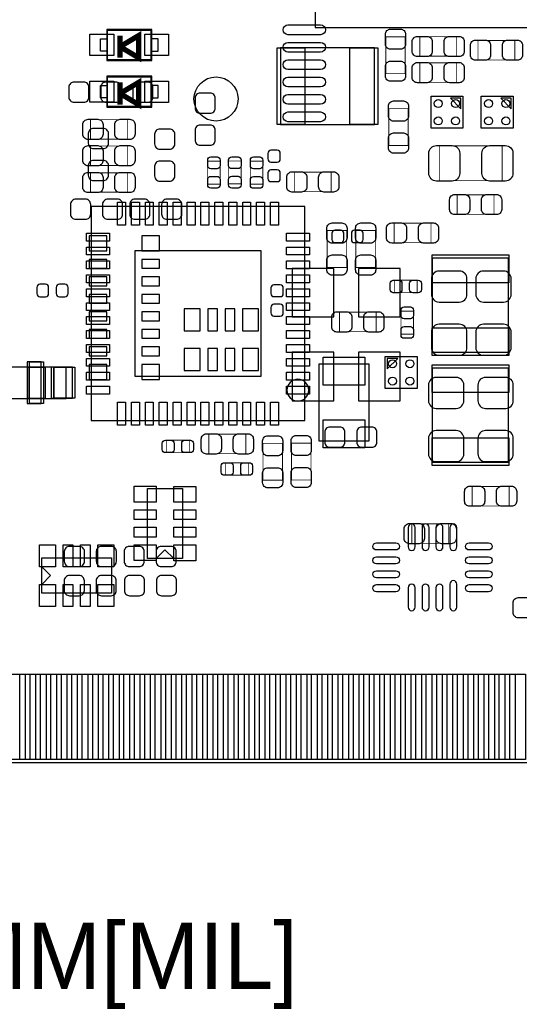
# Model space of a CAD drawing. Extents: x -19 to 83, y 27 to 85.
# Tile 5 of 10: x 41 to 56, y 27 to 55. Entities that reach past the tile are written whole.
import ezdxf

# ---------------------------------------------------------------- set-up
doc = ezdxf.new("R2010")
doc.units = 0
for name, color, linetype in [('BG_DIMENSION', 1, 'CONTINUOUS'), ('BG_OUTLINE', 3, 'CONTINUOUS'), ('PG_ASSEMBLY_TOP', 7, 'CONTINUOUS'), ('PIN_BOTTOM', 40, 'CONTINUOUS'), ('PIN_TOP', 5, 'CONTINUOUS')]:
    doc.layers.add(name, color=color, linetype=linetype)

msp = doc.modelspace()

# ---------------------------------------------------------------- linework, layer by layer
at = {"layer": 'BG_OUTLINE'}
msp.add_lwpolyline([(74.799952, 55.992776, 0.414214), (72.800972, 53.993796, 0.414214), (74.799952, 51.994816), (74.799952, 33.993836), (23.949152, 33.993836), (23.949152, 37.493956, 0.414214), (23.451312, 37.994336, 0.414214), (22.950932, 37.493956), (22.950932, 33.993836), (7.200392, 33.993836), (7.200392, 51.994816, 0.414214), (9.199372, 53.993796, 0.414214), (7.200392, 55.992776), (7.199884, 66.987928), (74.799952, 66.987928)], format="xyb", close=True, dxfattribs=at)
at = {"layer": 'PG_ASSEMBLY_TOP'}
for points in [[(49.718214, 65.386966), (49.718214, 55.13705), (59.96813, 55.13705), (59.96813, 65.386966)], [(43.7261, 55.0799), (43.7261, 54.1909), (45.0215, 54.1909), (45.0215, 55.0799)], [(43.7261, 53.7337), (43.7261, 52.8447), (45.0215, 52.8447), (45.0215, 53.7337)], [(53.915056, 53.100478), (53.615082, 53.100478), (53.915056, 52.800504)], [(55.362348, 53.100478), (55.062374, 53.100478), (55.362348, 52.800504)], [(51.798474, 45.618908), (51.798474, 45.318934), (52.098448, 45.618908)], [(41.456356, 44.473622), (41.456356, 45.373798), (41.956228, 45.373798), (41.956228, 44.473622)], [(42.556176, 44.473622), (42.556176, 45.373798), (42.206418, 45.373798), (42.206418, 44.473622)], [(51.273456, 45.454316), (49.823624, 45.454316), (49.823624, 43.254168), (51.273456, 43.254168)]]:
    msp.add_lwpolyline(points, close=True, dxfattribs=at)
for points in [[(44.99864, 54.20995), (43.74896, 54.20995), (43.74896, 55.06085), (44.99864, 55.06085), (44.99864, 54.20995)], [(43.74896, 54.46014), (43.54576, 54.46014), (43.54576, 54.81066), (43.74896, 54.81066)], [(44.99864, 54.46014), (45.20184, 54.46014), (45.20184, 54.81066), (44.99864, 54.81066)], [(51.425856, 54.55031), (48.725836, 54.55031)], [(48.725836, 54.55031), (48.725836, 52.350416)], [(51.425856, 52.350416), (51.425856, 54.55031)], [(44.99864, 52.86375), (43.74896, 52.86375), (43.74896, 53.71465), (44.99864, 53.71465), (44.99864, 52.86375)], [(43.74896, 53.11394), (43.54576, 53.11394), (43.54576, 53.46446), (43.74896, 53.46446)], [(44.99864, 53.11394), (45.20184, 53.11394), (45.20184, 53.46446), (44.99864, 53.46446)], [(53.056028, 53.159406), (53.973984, 53.159406), (53.973984, 52.24145), (53.056028, 52.24145), (53.056028, 53.159406)], [(54.50332, 53.159406), (55.421276, 53.159406), (55.421276, 52.24145), (54.50332, 52.24145), (54.50332, 53.159406)], [(48.725836, 52.350416), (51.425856, 52.350416)], [(43.274996, 49.986438), (43.274996, 43.834558)], [(49.426876, 49.986438), (43.274996, 49.986438)], [(49.426876, 43.834558), (49.426876, 49.986438)], [(55.290466, 48.501046), (53.090572, 48.501046)], [(53.090572, 48.501046), (53.090572, 45.801026)], [(55.290466, 45.801026), (55.290466, 48.501046)], [(51.739546, 44.75988), (51.739546, 45.677836), (52.657502, 45.677836), (52.657502, 44.75988), (51.739546, 44.75988)], [(53.090572, 45.801026), (55.290466, 45.801026)], [(40.856408, 44.473622), (42.556176, 44.473622), (42.556176, 45.373798), (40.856408, 45.373798), (40.856408, 44.473622)], [(55.290212, 45.34281), (53.090318, 45.34281)], [(53.090318, 45.34281), (53.090318, 42.64279)], [(55.290212, 42.64279), (55.290212, 45.34281)], [(43.274996, 43.834558), (49.426876, 43.834558)], [(53.090318, 42.64279), (55.290212, 42.64279)], [(44.893484, 39.873936), (44.893484, 41.880536), (45.909484, 41.880536), (45.909484, 39.873936), (44.893484, 39.873936)], [(45.401484, 40.122856), (45.147484, 39.868856)], [(45.401484, 40.122856), (45.655484, 39.868856)], [(42.107104, 39.378636), (41.853104, 39.632636)], [(41.858184, 39.886636), (43.864784, 39.886636), (43.864784, 38.870636), (41.858184, 38.870636), (41.858184, 39.886636)], [(42.107104, 39.378636), (41.853104, 39.124636)]]:
    msp.add_lwpolyline(points, dxfattribs=at)
for points, const_width in [([(44.1071, 54.2671), (44.1071, 54.5846), (44.6405, 54.2671), (44.6405, 54.9021), (44.1071, 54.5846), (44.1071, 54.9021)], 0.1524), ([(51.754024, 53.808884), (51.754024, 54.86908)], 0.024892), ([(51.754024, 54.86908), (52.31384, 54.86908)], 0.024892), ([(52.31384, 54.86908), (52.31384, 53.808884)], 0.024892), ([(52.733194, 54.310788), (52.733194, 54.870604)], 0.024892), ([(52.733194, 54.870604), (53.79339, 54.870604)], 0.024892), ([(53.79339, 54.870604), (53.79339, 54.310788)], 0.024892), ([(54.409594, 54.203092), (54.409594, 54.762908)], 0.024892), ([(54.409594, 54.762908), (55.46979, 54.762908)], 0.024892), ([(55.46979, 54.762908), (55.46979, 54.203092)], 0.024892), ([(53.79339, 54.310788), (52.733194, 54.310788)], 0.024892), ([(52.733194, 53.557932), (52.733194, 54.117748)], 0.024892), ([(52.733194, 54.117748), (53.79339, 54.117748)], 0.024892), ([(53.79339, 54.117748), (53.79339, 53.557932)], 0.024892), ([(55.46979, 54.203092), (54.409594, 54.203092)], 0.024892), ([(52.31384, 53.808884), (51.754024, 53.808884)], 0.024892), ([(44.1071, 52.9209), (44.1071, 53.2384), (44.6405, 52.9209), (44.6405, 53.5559), (44.1071, 53.2384), (44.1071, 53.5559)], 0.1524), ([(53.79339, 53.557932), (52.733194, 53.557932)], 0.024892), ([(51.840384, 51.743102), (51.840384, 52.803298)], 0.024892), ([(51.840384, 52.803298), (52.4002, 52.803298)], 0.024892), ([(52.4002, 52.803298), (52.4002, 51.743102)], 0.024892), ([(43.258994, 52.486306), (44.31919, 52.486306)], 0.024892), ([(43.258994, 51.92649), (43.258994, 52.486306)], 0.024892), ([(44.31919, 52.486306), (44.31919, 51.92649)], 0.024892), ([(44.31919, 51.92649), (43.258994, 51.92649)], 0.024892), ([(43.258994, 51.72964), (44.31919, 51.72964)], 0.024892), ([(43.258994, 51.169824), (43.258994, 51.72964)], 0.024892), ([(44.31919, 51.72964), (44.31919, 51.169824)], 0.024892), ([(52.4002, 51.743102), (51.840384, 51.743102)], 0.024892), ([(53.30317, 51.731926), (55.103014, 51.731926)], 0.024892), ([(53.30317, 50.731674), (53.30317, 51.731926)], 0.024892), ([(55.103014, 51.731926), (55.103014, 50.731674)], 0.024892), ([(46.629574, 50.634646), (46.629574, 51.294538)], 0.024892), ([(46.629574, 51.294538), (46.989746, 51.294538)], 0.024892), ([(46.989746, 51.294538), (46.989746, 50.634646)], 0.024892), ([(47.233332, 50.638964), (47.233332, 51.298856)], 0.024892), ([(47.233332, 51.298856), (47.593504, 51.298856)], 0.024892), ([(47.593504, 51.298856), (47.593504, 50.638964)], 0.024892), ([(47.85868, 50.634138), (47.85868, 51.29403)], 0.024892), ([(47.85868, 51.29403), (48.218852, 51.29403)], 0.024892), ([(48.218852, 51.29403), (48.218852, 50.634138)], 0.024892), ([(44.31919, 51.169824), (43.258994, 51.169824)], 0.024892), ([(43.258994, 50.96002), (44.31919, 50.96002)], 0.024892), ([(43.258994, 50.400204), (43.258994, 50.96002)], 0.024892), ([(44.31919, 50.96002), (44.31919, 50.400204)], 0.024892), ([(49.123346, 50.416714), (49.123346, 50.97653)], 0.024892), ([(49.123346, 50.97653), (50.183542, 50.97653)], 0.024892), ([(50.183542, 50.97653), (50.183542, 50.416714)], 0.024892), ([(55.103014, 50.731674), (53.30317, 50.731674)], 0.024892), ([(44.31919, 50.400204), (43.258994, 50.400204)], 0.024892), ([(46.989746, 50.634646), (46.629574, 50.634646)], 0.024892), ([(47.593504, 50.638964), (47.233332, 50.638964)], 0.024892), ([(48.218852, 50.634138), (47.85868, 50.634138)], 0.024892), ([(50.183542, 50.416714), (49.123346, 50.416714)], 0.024892), ([(53.810154, 49.765712), (53.810154, 50.325528)], 0.024892), ([(53.810154, 50.325528), (54.87035, 50.325528)], 0.024892), ([(54.87035, 50.325528), (54.87035, 49.765712)], 0.024892), ([(54.87035, 49.765712), (53.810154, 49.765712)], 0.024892), ([(50.070004, 48.236886), (50.070004, 49.297082)], 0.024892), ([(50.070004, 49.297082), (50.62982, 49.297082)], 0.024892), ([(50.62982, 49.297082), (50.62982, 48.236886)], 0.024892), ([(50.895504, 48.236886), (50.895504, 49.297082)], 0.024892), ([(50.895504, 49.297082), (51.45532, 49.297082)], 0.024892), ([(51.45532, 49.297082), (51.45532, 48.236886)], 0.024892), ([(51.994054, 49.508156), (53.05425, 49.508156)], 0.024892), ([(51.994054, 48.94834), (51.994054, 49.508156)], 0.024892), ([(53.05425, 49.508156), (53.05425, 48.94834)], 0.024892), ([(53.05425, 48.94834), (51.994054, 48.94834)], 0.024892), ([(50.62982, 48.236886), (50.070004, 48.236886)], 0.024892), ([(51.45532, 48.236886), (50.895504, 48.236886)], 0.024892), ([(51.999642, 47.871126), (52.659534, 47.871126)], 0.024892), ([(51.999642, 47.510954), (51.999642, 47.871126)], 0.024892), ([(52.659534, 47.871126), (52.659534, 47.510954)], 0.024892), ([(52.659534, 47.510954), (51.999642, 47.510954)], 0.024892), ([(52.193952, 46.321726), (52.193952, 46.981618)], 0.024892), ([(52.193952, 46.981618), (52.554124, 46.981618)], 0.024892), ([(52.554124, 46.981618), (52.554124, 46.321726)], 0.024892), ([(50.42027, 46.949868), (51.480466, 46.949868)], 0.024892), ([(50.42027, 46.390052), (50.42027, 46.949868)], 0.024892), ([(51.480466, 46.949868), (51.480466, 46.390052)], 0.024892), ([(51.480466, 46.390052), (50.42027, 46.390052)], 0.024892), ([(52.554124, 46.321726), (52.193952, 46.321726)], 0.024892), ([(46.665134, 43.444414), (47.72533, 43.444414)], 0.024892), ([(46.665134, 42.884598), (46.665134, 43.444414)], 0.024892), ([(47.72533, 43.444414), (47.72533, 42.884598)], 0.024892), ([(45.44187, 42.913808), (45.44187, 43.27398)], 0.024892), ([(45.44187, 43.27398), (46.101762, 43.27398)], 0.024892), ([(46.101762, 43.27398), (46.101762, 42.913808)], 0.024892), ([(48.220376, 42.12082), (48.220376, 43.181016)], 0.024892), ([(48.220376, 43.181016), (48.780192, 43.181016)], 0.024892), ([(48.780192, 43.181016), (48.780192, 42.12082)], 0.024892), ([(49.04105, 42.12844), (49.04105, 43.188636)], 0.024892), ([(49.04105, 43.188636), (49.600866, 43.188636)], 0.024892), ([(49.600866, 43.188636), (49.600866, 42.12844)], 0.024892), ([(46.101762, 42.913808), (45.44187, 42.913808)], 0.024892), ([(47.72533, 42.884598), (46.665134, 42.884598)], 0.024892), ([(47.139352, 42.623232), (47.799244, 42.623232)], 0.024892), ([(47.139352, 42.26306), (47.139352, 42.623232)], 0.024892), ([(47.799244, 42.623232), (47.799244, 42.26306)], 0.024892), ([(47.799244, 42.26306), (47.139352, 42.26306)], 0.024892), ([(48.780192, 42.12082), (48.220376, 42.12082)], 0.024892), ([(49.600866, 42.12844), (49.04105, 42.12844)], 0.024892), ([(54.241954, 41.380156), (54.241954, 41.939972)], 0.024892), ([(54.241954, 41.939972), (55.30215, 41.939972)], 0.024892), ([(55.30215, 41.939972), (55.30215, 41.380156)], 0.024892), ([(55.30215, 41.380156), (54.241954, 41.380156)], 0.024892), ([(52.505102, 40.306752), (52.505102, 40.866568)], 0.024892), ([(52.505102, 40.866568), (53.565298, 40.866568)], 0.024892), ([(53.565298, 40.866568), (53.565298, 40.306752)], 0.024892), ([(53.565298, 40.306752), (52.505102, 40.306752)], 0.024892)]:
    msp.add_lwpolyline(points, dxfattribs=dict(at, const_width=const_width))
msp.add_lwpolyline([(49.540922, 44.71035, 1), (48.911002, 44.71035, 1), (49.540922, 44.71035)], format="xyb", dxfattribs=at)
at = {"layer": 'PIN_BOTTOM'}
for points in [[(49.878488, 54.929786), (48.938688, 54.929786, -1), (48.938688, 55.209186), (49.878488, 55.209186, -1)], [(49.878488, 54.429406), (48.938688, 54.429406, -1), (48.938688, 54.708806), (49.878488, 54.708806, -1)], [(49.878488, 53.929026), (48.938688, 53.929026, -1), (48.938688, 54.208426), (49.878488, 54.208426, -1)], [(42.784268, 52.985924), (43.064176, 52.985924, 0.414846), (43.21429, 53.136038), (43.21429, 53.415946, 0.414846), (43.064176, 53.56606), (42.784268, 53.56606, 0.414846), (42.634154, 53.415946), (42.634154, 53.136038, 0.414846)], [(43.984164, 53.56606), (43.704256, 53.56606, 0.414846), (43.554142, 53.415946), (43.554142, 53.136038, 0.414846), (43.704256, 52.985924), (43.984164, 52.985924, 0.414846), (44.134278, 53.136038), (44.134278, 53.415946, 0.414846)], [(43.704256, 52.985924), (43.984164, 52.985924, 0.414846), (44.134278, 53.136038), (44.134278, 53.415946, 0.414846), (43.984164, 53.56606), (43.704256, 53.56606, 0.414846), (43.554142, 53.415946), (43.554142, 53.136038, 0.414846)], [(44.904152, 53.56606), (44.624244, 53.56606, 0.414846), (44.47413, 53.415946), (44.47413, 53.136038, 0.414846), (44.624244, 52.985924), (44.904152, 52.985924, 0.414846), (45.054266, 53.136038), (45.054266, 53.415946, 0.414846)], [(49.878488, 53.428646), (48.938688, 53.428646, -1), (48.938688, 53.708046), (49.878488, 53.708046, -1)], [(46.268132, 53.101748), (46.268132, 52.82184, 0.414846), (46.418246, 52.671726), (46.698154, 52.671726, 0.414846), (46.848268, 52.82184), (46.848268, 53.101748, 0.414846), (46.698154, 53.251862), (46.418246, 53.251862, 0.414846)], [(49.878488, 52.928266), (48.938688, 52.928266, -1), (48.938688, 53.207666), (49.878488, 53.207666, -1)], [(49.878488, 52.427886), (48.938688, 52.427886, -1), (48.938688, 52.707286), (49.878488, 52.707286, -1)], [(43.194224, 52.085748), (43.194224, 51.80584, 0.414846), (43.344338, 51.655726), (43.624246, 51.655726, 0.414846), (43.77436, 51.80584), (43.77436, 52.085748, 0.414846), (43.624246, 52.235862), (43.344338, 52.235862, 0.414846)], [(45.103796, 52.066952), (45.103796, 51.787044, 0.414846), (45.25391, 51.63693), (45.533818, 51.63693, 0.414846), (45.683932, 51.787044), (45.683932, 52.066952, 0.414846), (45.533818, 52.217066), (45.25391, 52.217066, 0.414846)], [(46.848268, 51.901852), (46.848268, 52.18176, 0.414846), (46.698154, 52.331874), (46.418246, 52.331874, 0.414846), (46.268132, 52.18176), (46.268132, 51.901852, 0.414846), (46.418246, 51.751738), (46.698154, 51.751738, 0.414846)], [(48.358806, 51.515518), (48.358806, 51.355498, 0.413587), (48.448976, 51.265582), (48.628808, 51.265582, 0.413587), (48.718978, 51.355498), (48.718978, 51.515518, 0.413587), (48.628808, 51.605434), (48.448976, 51.605434, 0.413587)], [(43.77436, 50.885852), (43.77436, 51.16576, 0.414846), (43.624246, 51.315874), (43.344338, 51.315874, 0.414846), (43.194224, 51.16576), (43.194224, 50.885852, 0.414846), (43.344338, 50.735738), (43.624246, 50.735738, 0.414846)], [(45.683932, 50.867056), (45.683932, 51.146964, 0.414846), (45.533818, 51.297078), (45.25391, 51.297078, 0.414846), (45.103796, 51.146964), (45.103796, 50.867056, 0.414846), (45.25391, 50.716942), (45.533818, 50.716942, 0.414846)], [(48.718978, 50.795682), (48.718978, 50.955702, 0.413587), (48.628808, 51.045618), (48.448976, 51.045618, 0.413587), (48.358806, 50.955702), (48.358806, 50.795682, 0.413587), (48.448976, 50.705766), (48.628808, 50.705766, 0.413587)], [(42.833544, 49.620932), (43.113452, 49.620932, 0.414846), (43.263566, 49.771046), (43.263566, 50.050954, 0.414846), (43.113452, 50.201068), (42.833544, 50.201068, 0.414846), (42.68343, 50.050954), (42.68343, 49.771046, 0.414846)], [(44.03344, 50.201068), (43.753532, 50.201068, 0.414846), (43.603418, 50.050954), (43.603418, 49.771046, 0.414846), (43.753532, 49.620932), (44.03344, 49.620932, 0.414846), (44.183554, 49.771046), (44.183554, 50.050954, 0.414846)], [(44.535344, 49.620932), (44.815252, 49.620932, 0.414846), (44.965366, 49.771046), (44.965366, 50.050954, 0.414846), (44.815252, 50.201068), (44.535344, 50.201068, 0.414846), (44.38523, 50.050954), (44.38523, 49.771046, 0.414846)], [(45.73524, 50.201068), (45.455332, 50.201068, 0.414846), (45.305218, 50.050954), (45.305218, 49.771046, 0.414846), (45.455332, 49.620932), (45.73524, 49.620932, 0.414846), (45.885354, 49.771046), (45.885354, 50.050954, 0.414846)], [(50.295048, 48.950626), (50.455068, 48.950626, 0.413587), (50.544984, 49.040796), (50.544984, 49.220628, 0.413587), (50.455068, 49.310798), (50.295048, 49.310798, 0.413587), (50.205132, 49.220628), (50.205132, 49.040796, 0.413587)], [(51.014884, 49.310798), (50.854864, 49.310798, 0.413587), (50.764948, 49.220628), (50.764948, 49.040796, 0.413587), (50.854864, 48.950626), (51.014884, 48.950626, 0.413587), (51.1048, 49.040796), (51.1048, 49.220628, 0.413587)], [(53.070252, 47.91329), (53.070252, 47.463202, 0.414414), (53.290216, 47.243238), (53.870352, 47.243238, 0.414414), (54.090316, 47.463202), (54.090316, 47.91329, 0.414414), (53.870352, 48.133254), (53.290216, 48.133254, 0.414414)], [(54.344316, 47.91329), (54.344316, 47.463202, 0.414414), (54.56428, 47.243238), (55.144416, 47.243238, 0.414414), (55.36438, 47.463202), (55.36438, 47.91329, 0.414414), (55.144416, 48.133254), (54.56428, 48.133254, 0.414414)], [(41.803574, 47.394114), (41.963594, 47.394114, 0.413587), (42.05351, 47.484284), (42.05351, 47.664116, 0.413587), (41.963594, 47.754286), (41.803574, 47.754286, 0.413587), (41.713658, 47.664116), (41.713658, 47.484284, 0.413587)], [(42.52341, 47.754286), (42.36339, 47.754286, 0.413587), (42.273474, 47.664116), (42.273474, 47.484284, 0.413587), (42.36339, 47.394114), (42.52341, 47.394114, 0.413587), (42.613326, 47.484284), (42.613326, 47.664116, 0.413587)], [(48.44542, 47.648876), (48.44542, 47.488856, 0.413587), (48.53559, 47.39894), (48.715422, 47.39894, 0.413587), (48.805592, 47.488856), (48.805592, 47.648876, 0.413587), (48.715422, 47.738792), (48.53559, 47.738792, 0.413587)], [(48.805592, 46.92904), (48.805592, 47.08906, 0.413587), (48.715422, 47.178976), (48.53559, 47.178976, 0.413587), (48.44542, 47.08906), (48.44542, 46.92904, 0.413587), (48.53559, 46.839124), (48.715422, 46.839124, 0.413587)], [(54.090316, 45.933106), (54.090316, 46.383194, 0.414414), (53.870352, 46.603158), (53.290216, 46.603158, 0.414414), (53.070252, 46.383194), (53.070252, 45.933106, 0.414414), (53.290216, 45.713142), (53.870352, 45.713142, 0.414414)], [(55.36438, 45.933106), (55.36438, 46.383194, 0.414414), (55.144416, 46.603158), (54.56428, 46.603158, 0.414414), (54.344316, 46.383194), (54.344316, 45.933106, 0.414414), (54.56428, 45.713142), (55.144416, 45.713142, 0.414414)], [(52.98186, 44.855892), (52.98186, 44.405804, 0.414414), (53.201824, 44.18584), (53.78196, 44.18584, 0.414414), (54.001924, 44.405804), (54.001924, 44.855892, 0.414414), (53.78196, 45.075856), (53.201824, 45.075856, 0.414414)], [(54.40426, 44.855892), (54.40426, 44.405804, 0.414414), (54.624224, 44.18584), (55.20436, 44.18584, 0.414414), (55.424324, 44.405804), (55.424324, 44.855892, 0.414414), (55.20436, 45.075856), (54.624224, 45.075856, 0.414414)], [(50.148744, 43.067732), (50.428652, 43.067732, 0.414846), (50.578766, 43.217846), (50.578766, 43.497754, 0.414846), (50.428652, 43.647868), (50.148744, 43.647868, 0.414846), (49.99863, 43.497754), (49.99863, 43.217846, 0.414846)], [(51.34864, 43.647868), (51.068732, 43.647868, 0.414846), (50.918618, 43.497754), (50.918618, 43.217846, 0.414846), (51.068732, 43.067732), (51.34864, 43.067732, 0.414846), (51.498754, 43.217846), (51.498754, 43.497754, 0.414846)], [(54.001924, 42.875708), (54.001924, 43.325796, 0.414414), (53.78196, 43.54576), (53.201824, 43.54576, 0.414414), (52.98186, 43.325796), (52.98186, 42.875708, 0.414414), (53.201824, 42.655744), (53.78196, 42.655744, 0.414414)], [(55.424324, 42.875708), (55.424324, 43.325796, 0.414414), (55.20436, 43.54576), (54.624224, 43.54576, 0.414414), (54.40426, 43.325796), (54.40426, 42.875708, 0.414414), (54.624224, 42.655744), (55.20436, 42.655744, 0.414414)], [(52.397152, 40.760904), (52.397152, 40.202104, 1), (52.600352, 40.202104), (52.600352, 40.760904, 1)], [(52.797202, 40.760904), (52.797202, 40.202104, 1), (53.000402, 40.202104), (53.000402, 40.760904, 1)], [(53.196998, 40.760904), (53.196998, 40.202104, 1), (53.400198, 40.202104), (53.400198, 40.760904, 1)], [(53.597048, 40.760904), (53.597048, 40.202104, 1), (53.800248, 40.202104), (53.800248, 40.760904, 1)], [(42.653712, 39.638732), (42.93362, 39.638732, 0.414846), (43.083734, 39.788846), (43.083734, 40.068754, 0.414846), (42.93362, 40.218868), (42.653712, 40.218868, 0.414846), (42.503598, 40.068754), (42.503598, 39.788846, 0.414846)], [(43.853608, 40.218868), (43.5737, 40.218868, 0.414846), (43.423586, 40.068754), (43.423586, 39.788846, 0.414846), (43.5737, 39.638732), (43.853608, 39.638732, 0.414846), (44.003722, 39.788846), (44.003722, 40.068754, 0.414846)], [(44.375832, 39.638732), (44.65574, 39.638732, 0.414846), (44.805854, 39.788846), (44.805854, 40.068754, 0.414846), (44.65574, 40.218868), (44.375832, 40.218868, 0.414846), (44.225718, 40.068754), (44.225718, 39.788846, 0.414846)], [(45.575728, 40.218868), (45.29582, 40.218868, 0.414846), (45.145706, 40.068754), (45.145706, 39.788846, 0.414846), (45.29582, 39.638732), (45.575728, 39.638732, 0.414846), (45.725842, 39.788846), (45.725842, 40.068754, 0.414846)], [(52.045616, 40.114728), (51.486816, 40.114728, -1), (51.486816, 40.317928), (52.045616, 40.317928, -1)], [(54.710584, 40.114728), (54.151784, 40.114728, -1), (54.151784, 40.317928), (54.710584, 40.317928, -1)], [(52.045616, 39.714678), (51.486816, 39.714678, -1), (51.486816, 39.917878), (52.045616, 39.917878, -1)], [(54.710584, 39.714678), (54.151784, 39.714678, -1), (54.151784, 39.917878), (54.710584, 39.917878, -1)], [(42.650918, 38.800532), (42.930826, 38.800532, 0.414846), (43.08094, 38.950646), (43.08094, 39.230554, 0.414846), (42.930826, 39.380668), (42.650918, 39.380668, 0.414846), (42.500804, 39.230554), (42.500804, 38.950646, 0.414846)], [(43.850814, 39.380668), (43.570906, 39.380668, 0.414846), (43.420792, 39.230554), (43.420792, 38.950646, 0.414846), (43.570906, 38.800532), (43.850814, 38.800532, 0.414846), (44.000928, 38.950646), (44.000928, 39.230554, 0.414846)], [(44.384214, 38.800532), (44.664122, 38.800532, 0.414846), (44.814236, 38.950646), (44.814236, 39.230554, 0.414846), (44.664122, 39.380668), (44.384214, 39.380668, 0.414846), (44.2341, 39.230554), (44.2341, 38.950646, 0.414846)], [(45.58411, 39.380668), (45.304202, 39.380668, 0.414846), (45.154088, 39.230554), (45.154088, 38.950646, 0.414846), (45.304202, 38.800532), (45.58411, 38.800532, 0.414846), (45.734224, 38.950646), (45.734224, 39.230554, 0.414846)], [(52.045616, 39.314882), (51.486816, 39.314882, -1), (51.486816, 39.518082), (52.045616, 39.518082, -1)], [(54.710584, 39.314882), (54.151784, 39.314882, -1), (54.151784, 39.518082), (54.710584, 39.518082, -1)], [(52.045616, 38.914832), (51.486816, 38.914832, -1), (51.486816, 39.118032), (52.045616, 39.118032, -1)], [(52.397152, 39.030656), (52.397152, 38.471856, 1), (52.600352, 38.471856), (52.600352, 39.030656, 1)], [(52.797202, 39.030656), (52.797202, 38.471856, 1), (53.000402, 38.471856), (53.000402, 39.030656, 1)], [(53.196998, 39.030656), (53.196998, 38.471856, 1), (53.400198, 38.471856), (53.400198, 39.030656, 1)], [(53.597048, 39.132256), (53.597048, 38.471856, 1), (53.800248, 38.471856), (53.800248, 39.132256, 1)], [(54.710584, 38.914832), (54.151784, 38.914832, -1), (54.151784, 39.118032), (54.710584, 39.118032, -1)]]:
    msp.add_lwpolyline(points, format="xyb", close=True, dxfattribs=at)
for points in [[(43.730418, 49.151286), (43.222418, 49.151286), (43.222418, 48.719486), (43.730418, 48.719486)], [(44.731178, 48.719486), (45.239178, 48.719486), (45.239178, 49.151286), (44.731178, 49.151286)], [(43.222418, 48.216566), (43.730418, 48.216566), (43.730418, 48.470566), (43.222418, 48.470566)], [(44.731178, 48.216566), (45.239178, 48.216566), (45.239178, 48.470566), (44.731178, 48.470566)], [(49.062894, 46.81347), (50.261774, 46.81347), (50.261774, 48.21047), (49.062894, 48.21047)], [(50.967894, 46.81347), (52.166774, 46.81347), (52.166774, 48.21047), (50.967894, 48.21047)], [(43.222418, 47.713646), (43.730418, 47.713646), (43.730418, 47.967646), (43.222418, 47.967646)], [(44.731178, 47.713646), (45.239178, 47.713646), (45.239178, 47.967646), (44.731178, 47.967646)], [(43.222418, 47.208186), (43.730418, 47.208186), (43.730418, 47.462186), (43.222418, 47.462186)], [(44.731178, 47.208186), (45.239178, 47.208186), (45.239178, 47.462186), (44.731178, 47.462186)], [(46.409864, 46.41596), (46.409864, 47.05096), (45.952664, 47.05096), (45.952664, 46.41596)], [(46.90999, 46.41596), (46.90999, 47.05096), (46.63059, 47.05096), (46.63059, 46.41596)], [(47.410116, 46.41596), (47.410116, 47.05096), (47.130716, 47.05096), (47.130716, 46.41596)], [(48.088042, 46.41596), (48.088042, 47.05096), (47.630842, 47.05096), (47.630842, 46.41596)], [(43.222418, 46.705266), (43.730418, 46.705266), (43.730418, 46.959266), (43.222418, 46.959266)], [(44.731178, 46.705266), (45.239178, 46.705266), (45.239178, 46.959266), (44.731178, 46.959266)], [(43.222418, 46.199806), (43.730418, 46.199806), (43.730418, 46.453806), (43.222418, 46.453806)], [(44.731178, 46.199806), (45.239178, 46.199806), (45.239178, 46.453806), (44.731178, 46.453806)], [(43.222418, 45.696886), (43.730418, 45.696886), (43.730418, 45.950886), (43.222418, 45.950886)], [(44.731178, 45.696886), (45.239178, 45.696886), (45.239178, 45.950886), (44.731178, 45.950886)], [(46.410626, 45.27296), (46.410626, 45.90796), (45.953426, 45.90796), (45.953426, 45.27296)], [(46.910752, 45.27296), (46.910752, 45.90796), (46.631352, 45.90796), (46.631352, 45.27296)], [(47.410878, 45.27296), (47.410878, 45.90796), (47.131478, 45.90796), (47.131478, 45.27296)], [(48.091344, 45.27296), (48.091344, 45.90796), (47.634144, 45.90796), (47.634144, 45.27296)], [(49.062894, 44.40047), (50.261774, 44.40047), (50.261774, 45.79747), (49.062894, 45.79747)], [(50.967894, 44.40047), (52.166774, 44.40047), (52.166774, 45.79747), (50.967894, 45.79747)], [(41.434385, 45.523658), (41.434385, 44.323762), (41.834435, 44.323762), (41.834435, 45.523658)], [(42.12971, 45.36821), (42.12971, 44.47921), (42.73931, 44.47921), (42.73931, 45.36821)], [(43.730418, 45.445426), (43.222418, 45.445426), (43.222418, 45.013626), (43.730418, 45.013626)], [(44.731178, 45.013626), (45.239178, 45.013626), (45.239178, 45.445426), (44.731178, 45.445426)], [(41.221406, 34.093912), (41.221406, 36.543742), (41.678606, 36.543742), (41.678606, 34.093912)], [(41.821354, 34.093912), (41.821354, 36.543742), (42.278554, 36.543742), (42.278554, 34.093912)], [(42.421302, 34.093912), (42.421302, 36.543742), (42.878502, 36.543742), (42.878502, 34.093912)], [(43.02125, 34.093912), (43.02125, 36.543742), (43.47845, 36.543742), (43.47845, 34.093912)], [(43.621198, 34.093912), (43.621198, 36.543742), (44.078398, 36.543742), (44.078398, 34.093912)], [(44.2214, 34.093912), (44.2214, 36.543742), (44.6786, 36.543742), (44.6786, 34.093912)], [(44.821348, 34.093912), (44.821348, 36.543742), (45.278548, 36.543742), (45.278548, 34.093912)], [(45.421296, 34.093912), (45.421296, 36.543742), (45.878496, 36.543742), (45.878496, 34.093912)], [(46.021244, 34.093912), (46.021244, 36.543742), (46.478444, 36.543742), (46.478444, 34.093912)], [(46.621192, 34.093912), (46.621192, 36.543742), (47.078392, 36.543742), (47.078392, 34.093912)], [(47.221394, 34.093912), (47.221394, 36.543742), (47.678594, 36.543742), (47.678594, 34.093912)], [(47.821342, 34.093912), (47.821342, 36.543742), (48.278542, 36.543742), (48.278542, 34.093912)], [(48.42129, 34.093912), (48.42129, 36.543742), (48.87849, 36.543742), (48.87849, 34.093912)], [(49.021238, 34.093912), (49.021238, 36.543742), (49.478438, 36.543742), (49.478438, 34.093912)], [(49.621186, 34.093912), (49.621186, 36.543742), (50.078386, 36.543742), (50.078386, 34.093912)], [(50.221388, 34.093912), (50.221388, 36.543742), (50.678588, 36.543742), (50.678588, 34.093912)], [(50.821336, 34.093912), (50.821336, 36.543742), (51.278536, 36.543742), (51.278536, 34.093912)], [(51.421284, 34.093912), (51.421284, 36.543742), (51.878484, 36.543742), (51.878484, 34.093912)], [(52.021232, 34.093912), (52.021232, 36.543742), (52.478432, 36.543742), (52.478432, 34.093912)], [(52.62118, 34.093912), (52.62118, 36.543742), (53.07838, 36.543742), (53.07838, 34.093912)], [(53.221382, 34.093912), (53.221382, 36.543742), (53.678582, 36.543742), (53.678582, 34.093912)], [(53.82133, 34.093912), (53.82133, 36.543742), (54.27853, 36.543742), (54.27853, 34.093912)], [(54.421278, 34.093912), (54.421278, 36.543742), (54.878478, 36.543742), (54.878478, 34.093912)], [(55.021226, 34.093912), (55.021226, 36.543742), (55.478426, 36.543742), (55.478426, 34.093912)]]:
    msp.add_lwpolyline(points, close=True, dxfattribs=at)
at = {"layer": 'PIN_TOP'}
for points in [[(43.9293, 54.940454), (43.9293, 54.330854), (43.2435, 54.330854), (43.2435, 54.940454)], [(45.5041, 54.9402), (45.5041, 54.3306), (44.8183, 54.3306), (44.8183, 54.9402)], [(48.626776, 52.34559), (48.626776, 54.55539), (49.426876, 54.55539), (49.426876, 52.34559)], [(50.724816, 52.34559), (50.724816, 54.55539), (51.524916, 54.55539), (51.524916, 52.34559)], [(43.9293, 53.594254), (43.9293, 52.984654), (43.2435, 52.984654), (43.2435, 53.594254)], [(45.5041, 53.594), (45.5041, 52.9844), (44.8183, 52.9844), (44.8183, 53.594)], [(44.265088, 50.115724), (44.265088, 49.455324), (44.036488, 49.455324), (44.036488, 50.115724)], [(44.665138, 50.115724), (44.665138, 49.455324), (44.436538, 49.455324), (44.436538, 50.115724)], [(45.065188, 50.115724), (45.065188, 49.455324), (44.836588, 49.455324), (44.836588, 50.115724)], [(45.465238, 50.115724), (45.465238, 49.455324), (45.236638, 49.455324), (45.236638, 50.115724)], [(45.865288, 50.115724), (45.865288, 49.455324), (45.636688, 49.455324), (45.636688, 50.115724)], [(46.265338, 50.115724), (46.265338, 49.455324), (46.036738, 49.455324), (46.036738, 50.115724)], [(46.665134, 50.115724), (46.665134, 49.455324), (46.436534, 49.455324), (46.436534, 50.115724)], [(47.065184, 50.115724), (47.065184, 49.455324), (46.836584, 49.455324), (46.836584, 50.115724)], [(47.465234, 50.115724), (47.465234, 49.455324), (47.236634, 49.455324), (47.236634, 50.115724)], [(47.865284, 50.115724), (47.865284, 49.455324), (47.636684, 49.455324), (47.636684, 50.115724)], [(48.265334, 50.115724), (48.265334, 49.455324), (48.036734, 49.455324), (48.036734, 50.115724)], [(48.665384, 50.115724), (48.665384, 49.455324), (48.436784, 49.455324), (48.436784, 50.115724)], [(43.14571, 49.224946), (43.80611, 49.224946), (43.80611, 48.996346), (43.14571, 48.996346)], [(49.556162, 48.996346), (48.895762, 48.996346), (48.895762, 49.224946), (49.556162, 49.224946)], [(43.14571, 48.824896), (43.80611, 48.824896), (43.80611, 48.596296), (43.14571, 48.596296)], [(48.162083, 48.721645), (48.162083, 45.099351), (44.539789, 45.099351), (44.539789, 48.721645)], [(49.556162, 48.596296), (48.895762, 48.596296), (48.895762, 48.824896), (49.556162, 48.824896)], [(43.14571, 48.424846), (43.80611, 48.424846), (43.80611, 48.196246), (43.14571, 48.196246)], [(49.556162, 48.196246), (48.895762, 48.196246), (48.895762, 48.424846), (49.556162, 48.424846)], [(55.295292, 47.800006), (53.085492, 47.800006), (53.085492, 48.600106), (55.295292, 48.600106)], [(43.14571, 48.024796), (43.80611, 48.024796), (43.80611, 47.796196), (43.14571, 47.796196)], [(49.556162, 47.796196), (48.895762, 47.796196), (48.895762, 48.024796), (49.556162, 48.024796)], [(43.14571, 47.624746), (43.80611, 47.624746), (43.80611, 47.396146), (43.14571, 47.396146)], [(49.556162, 47.396146), (48.895762, 47.396146), (48.895762, 47.624746), (49.556162, 47.624746)], [(43.14571, 47.224696), (43.80611, 47.224696), (43.80611, 46.996096), (43.14571, 46.996096)], [(49.556162, 46.996096), (48.895762, 46.996096), (48.895762, 47.224696), (49.556162, 47.224696)], [(43.14571, 46.8249), (43.80611, 46.8249), (43.80611, 46.5963), (43.14571, 46.5963)], [(49.556162, 46.5963), (48.895762, 46.5963), (48.895762, 46.8249), (49.556162, 46.8249)], [(43.14571, 46.42485), (43.80611, 46.42485), (43.80611, 46.19625), (43.14571, 46.19625)], [(49.556162, 46.19625), (48.895762, 46.19625), (48.895762, 46.42485), (49.556162, 46.42485)], [(55.295292, 45.701966), (53.085492, 45.701966), (53.085492, 46.502066), (55.295292, 46.502066)], [(43.14571, 46.0248), (43.80611, 46.0248), (43.80611, 45.7962), (43.14571, 45.7962)], [(49.556162, 45.7962), (48.895762, 45.7962), (48.895762, 46.0248), (49.556162, 46.0248)], [(43.14571, 45.62475), (43.80611, 45.62475), (43.80611, 45.39615), (43.14571, 45.39615)], [(49.556162, 45.39615), (48.895762, 45.39615), (48.895762, 45.62475), (49.556162, 45.62475)], [(51.148488, 44.854114), (49.948592, 44.854114), (49.948592, 45.654214), (51.148488, 45.654214)], [(41.50614, 44.323762), (41.50614, 45.523658), (41.90619, 45.523658), (41.90619, 44.323762)], [(42.201592, 44.47921), (42.201592, 45.36821), (42.811192, 45.36821), (42.811192, 44.47921)], [(53.085492, 45.44187), (55.295292, 45.44187), (55.295292, 44.64177), (53.085492, 44.64177)], [(43.14571, 45.2247), (43.80611, 45.2247), (43.80611, 44.9961), (43.14571, 44.9961)], [(49.556162, 44.9961), (48.895762, 44.9961), (48.895762, 45.2247), (49.556162, 45.2247)], [(43.14571, 44.82465), (43.80611, 44.82465), (43.80611, 44.59605), (43.14571, 44.59605)], [(49.556162, 44.59605), (48.895762, 44.59605), (48.895762, 44.82465), (49.556162, 44.82465)], [(44.036488, 43.705272), (44.036488, 44.365672), (44.265088, 44.365672), (44.265088, 43.705272)], [(44.436538, 43.705272), (44.436538, 44.365672), (44.665138, 44.365672), (44.665138, 43.705272)], [(44.836588, 43.705272), (44.836588, 44.365672), (45.065188, 44.365672), (45.065188, 43.705272)], [(45.236638, 43.705272), (45.236638, 44.365672), (45.465238, 44.365672), (45.465238, 43.705272)], [(45.636688, 43.705272), (45.636688, 44.365672), (45.865288, 44.365672), (45.865288, 43.705272)], [(46.036738, 43.705272), (46.036738, 44.365672), (46.265338, 44.365672), (46.265338, 43.705272)], [(46.436534, 43.705272), (46.436534, 44.365672), (46.665134, 44.365672), (46.665134, 43.705272)], [(46.836584, 43.705272), (46.836584, 44.365672), (47.065184, 44.365672), (47.065184, 43.705272)], [(47.236634, 43.705272), (47.236634, 44.365672), (47.465234, 44.365672), (47.465234, 43.705272)], [(47.636684, 43.705272), (47.636684, 44.365672), (47.865284, 44.365672), (47.865284, 43.705272)], [(48.036734, 43.705272), (48.036734, 44.365672), (48.265334, 44.365672), (48.265334, 43.705272)], [(48.436784, 43.705272), (48.436784, 44.365672), (48.665384, 44.365672), (48.665384, 43.705272)], [(51.148488, 43.05427), (49.948592, 43.05427), (49.948592, 43.85437), (51.148488, 43.85437)], [(53.085492, 43.34383), (55.295292, 43.34383), (55.295292, 42.54373), (53.085492, 42.54373)], [(45.147484, 41.488106), (44.512484, 41.488106), (44.512484, 41.945306), (45.147484, 41.945306)], [(46.290484, 41.487344), (45.655484, 41.487344), (45.655484, 41.944544), (46.290484, 41.944544)], [(45.147484, 40.98798), (44.512484, 40.98798), (44.512484, 41.26738), (45.147484, 41.26738)], [(46.290484, 40.987218), (45.655484, 40.987218), (45.655484, 41.266618), (46.290484, 41.266618)], [(45.147484, 40.487854), (44.512484, 40.487854), (44.512484, 40.767254), (45.147484, 40.767254)], [(46.290484, 40.487092), (45.655484, 40.487092), (45.655484, 40.766492), (46.290484, 40.766492)], [(41.794176, 39.632636), (41.794176, 40.267636), (42.251376, 40.267636), (42.251376, 39.632636)], [(42.472102, 39.632636), (42.472102, 40.267636), (42.751502, 40.267636), (42.751502, 39.632636)], [(42.972228, 39.632636), (42.972228, 40.267636), (43.251628, 40.267636), (43.251628, 39.632636)], [(43.472354, 39.632636), (43.472354, 40.267636), (43.929554, 40.267636), (43.929554, 39.632636)], [(45.147484, 39.809928), (44.512484, 39.809928), (44.512484, 40.267128), (45.147484, 40.267128)], [(46.290484, 39.806626), (45.655484, 39.806626), (45.655484, 40.263826), (46.290484, 40.263826)], [(41.790874, 38.489636), (41.790874, 39.124636), (42.248074, 39.124636), (42.248074, 38.489636)], [(42.47134, 38.489636), (42.47134, 39.124636), (42.75074, 39.124636), (42.75074, 38.489636)], [(42.971466, 38.489636), (42.971466, 39.124636), (43.250866, 39.124636), (43.250866, 38.489636)], [(43.471592, 38.489636), (43.471592, 39.124636), (43.928792, 39.124636), (43.928792, 38.489636)], [(40.921178, 34.093912), (40.921178, 36.543742), (41.378378, 36.543742), (41.378378, 34.093912)], [(41.52138, 34.093912), (41.52138, 36.543742), (41.97858, 36.543742), (41.97858, 34.093912)], [(42.121328, 34.093912), (42.121328, 36.543742), (42.578528, 36.543742), (42.578528, 34.093912)], [(42.721276, 34.093912), (42.721276, 36.543742), (43.178476, 36.543742), (43.178476, 34.093912)], [(43.321224, 34.093912), (43.321224, 36.543742), (43.778424, 36.543742), (43.778424, 34.093912)], [(43.921172, 34.093912), (43.921172, 36.543742), (44.378372, 36.543742), (44.378372, 34.093912)], [(44.521374, 34.093912), (44.521374, 36.543742), (44.978574, 36.543742), (44.978574, 34.093912)], [(45.121322, 34.093912), (45.121322, 36.543742), (45.578522, 36.543742), (45.578522, 34.093912)], [(45.72127, 34.093912), (45.72127, 36.543742), (46.17847, 36.543742), (46.17847, 34.093912)], [(46.321218, 34.093912), (46.321218, 36.543742), (46.778418, 36.543742), (46.778418, 34.093912)], [(46.921166, 34.093912), (46.921166, 36.543742), (47.378366, 36.543742), (47.378366, 34.093912)], [(47.521368, 34.093912), (47.521368, 36.543742), (47.978568, 36.543742), (47.978568, 34.093912)], [(48.121316, 34.093912), (48.121316, 36.543742), (48.578516, 36.543742), (48.578516, 34.093912)], [(48.721264, 34.093912), (48.721264, 36.543742), (49.178464, 36.543742), (49.178464, 34.093912)], [(49.321212, 34.093912), (49.321212, 36.543742), (49.778412, 36.543742), (49.778412, 34.093912)], [(49.92116, 34.093912), (49.92116, 36.543742), (50.37836, 36.543742), (50.37836, 34.093912)], [(50.521362, 34.093912), (50.521362, 36.543742), (50.978562, 36.543742), (50.978562, 34.093912)], [(51.12131, 34.093912), (51.12131, 36.543742), (51.57851, 36.543742), (51.57851, 34.093912)], [(51.721258, 34.093912), (51.721258, 36.543742), (52.178458, 36.543742), (52.178458, 34.093912)], [(52.321206, 34.093912), (52.321206, 36.543742), (52.778406, 36.543742), (52.778406, 34.093912)], [(52.921408, 34.093912), (52.921408, 36.543742), (53.378608, 36.543742), (53.378608, 34.093912)], [(53.521356, 34.093912), (53.521356, 36.543742), (53.978556, 36.543742), (53.978556, 34.093912)], [(54.121304, 34.093912), (54.121304, 36.543742), (54.578504, 36.543742), (54.578504, 34.093912)], [(54.721252, 34.093912), (54.721252, 36.543742), (55.178452, 36.543742), (55.178452, 34.093912)], [(55.3212, 34.093912), (55.3212, 36.543742), (55.7784, 36.543742), (55.7784, 34.093912)]]:
    msp.add_lwpolyline(points, close=True, dxfattribs=at)
for points in [[(52.324, 54.93893), (52.324, 54.659022, -0.414846), (52.173886, 54.508908), (51.893978, 54.508908, -0.414846), (51.743864, 54.659022), (51.743864, 54.93893, -0.414846), (51.893978, 55.089044), (52.173886, 55.089044, -0.414846)], [(52.663344, 54.880764), (52.943252, 54.880764, -0.414846), (53.093366, 54.73065), (53.093366, 54.450742, -0.414846), (52.943252, 54.300628), (52.663344, 54.300628, -0.414846), (52.51323, 54.450742), (52.51323, 54.73065, -0.414846)], [(53.86324, 54.300628), (53.583332, 54.300628, -0.414846), (53.433218, 54.450742), (53.433218, 54.73065, -0.414846), (53.583332, 54.880764), (53.86324, 54.880764, -0.414846), (54.013354, 54.73065), (54.013354, 54.450742, -0.414846)], [(54.339744, 54.773068), (54.619652, 54.773068, -0.414846), (54.769766, 54.622954), (54.769766, 54.343046, -0.414846), (54.619652, 54.192932), (54.339744, 54.192932, -0.414846), (54.18963, 54.343046), (54.18963, 54.622954, -0.414846)], [(55.53964, 54.192932), (55.259732, 54.192932, -0.414846), (55.109618, 54.343046), (55.109618, 54.622954, -0.414846), (55.259732, 54.773068), (55.53964, 54.773068, -0.414846), (55.689754, 54.622954), (55.689754, 54.343046, -0.414846)], [(51.743864, 53.739034), (51.743864, 54.018942, -0.414846), (51.893978, 54.169056), (52.173886, 54.169056, -0.414846), (52.324, 54.018942), (52.324, 53.739034, -0.414846), (52.173886, 53.58892), (51.893978, 53.58892, -0.414846)], [(52.663344, 54.127908), (52.943252, 54.127908, -0.414846), (53.093366, 53.977794), (53.093366, 53.697886, -0.414846), (52.943252, 53.547772), (52.663344, 53.547772, -0.414846), (52.51323, 53.697886), (52.51323, 53.977794, -0.414846)], [(53.86324, 53.547772), (53.583332, 53.547772, -0.414846), (53.433218, 53.697886), (53.433218, 53.977794, -0.414846), (53.583332, 54.127908), (53.86324, 54.127908, -0.414846), (54.013354, 53.977794), (54.013354, 53.697886, -0.414846)], [(52.41036, 52.873148), (52.41036, 52.59324, -0.414846), (52.260246, 52.443126), (51.980338, 52.443126, -0.414846), (51.830224, 52.59324), (51.830224, 52.873148, -0.414846), (51.980338, 53.023262), (52.260246, 53.023262, -0.414846)], [(43.189144, 52.496466), (43.469052, 52.496466, -0.414846), (43.619166, 52.346352), (43.619166, 52.066444, -0.414846), (43.469052, 51.91633), (43.189144, 51.91633, -0.414846), (43.03903, 52.066444), (43.03903, 52.346352, -0.414846)], [(44.38904, 51.91633), (44.109132, 51.91633, -0.414846), (43.959018, 52.066444), (43.959018, 52.346352, -0.414846), (44.109132, 52.496466), (44.38904, 52.496466, -0.414846), (44.539154, 52.346352), (44.539154, 52.066444, -0.414846)], [(51.830224, 51.673252), (51.830224, 51.95316, -0.414846), (51.980338, 52.103274), (52.260246, 52.103274, -0.414846), (52.41036, 51.95316), (52.41036, 51.673252, -0.414846), (52.260246, 51.523138), (51.980338, 51.523138, -0.414846)], [(43.189144, 51.7398), (43.469052, 51.7398, -0.414846), (43.619166, 51.589686), (43.619166, 51.309778, -0.414846), (43.469052, 51.159664), (43.189144, 51.159664, -0.414846), (43.03903, 51.309778), (43.03903, 51.589686, -0.414846)], [(44.38904, 51.159664), (44.109132, 51.159664, -0.414846), (43.959018, 51.309778), (43.959018, 51.589686, -0.414846), (44.109132, 51.7398), (44.38904, 51.7398, -0.414846), (44.539154, 51.589686), (44.539154, 51.309778, -0.414846)], [(53.213, 51.741832), (53.663088, 51.741832, -0.414414), (53.883052, 51.521868), (53.883052, 50.941732, -0.414414), (53.663088, 50.721768), (53.213, 50.721768, -0.414414), (52.993036, 50.941732), (52.993036, 51.521868, -0.414414)], [(55.193184, 50.721768), (54.743096, 50.721768, -0.414414), (54.523132, 50.941732), (54.523132, 51.521868, -0.414414), (54.743096, 51.741832), (55.193184, 51.741832, -0.414414), (55.413148, 51.521868), (55.413148, 50.941732, -0.414414)], [(46.989746, 51.32451), (46.989746, 51.16449, -0.413587), (46.899576, 51.074574), (46.719744, 51.074574, -0.413587), (46.629574, 51.16449), (46.629574, 51.32451, -0.413587), (46.719744, 51.414426), (46.899576, 51.414426, -0.413587)], [(47.593504, 51.328828), (47.593504, 51.168808, -0.413587), (47.503334, 51.078892), (47.323502, 51.078892, -0.413587), (47.233332, 51.168808), (47.233332, 51.328828, -0.413587), (47.323502, 51.418744), (47.503334, 51.418744, -0.413587)], [(48.218852, 51.324002), (48.218852, 51.163982, -0.413587), (48.128682, 51.074066), (47.94885, 51.074066, -0.413587), (47.85868, 51.163982), (47.85868, 51.324002, -0.413587), (47.94885, 51.413918), (48.128682, 51.413918, -0.413587)], [(43.189144, 50.97018), (43.469052, 50.97018, -0.414846), (43.619166, 50.820066), (43.619166, 50.540158, -0.414846), (43.469052, 50.390044), (43.189144, 50.390044, -0.414846), (43.03903, 50.540158), (43.03903, 50.820066, -0.414846)], [(44.38904, 50.390044), (44.109132, 50.390044, -0.414846), (43.959018, 50.540158), (43.959018, 50.820066, -0.414846), (44.109132, 50.97018), (44.38904, 50.97018, -0.414846), (44.539154, 50.820066), (44.539154, 50.540158, -0.414846)], [(49.053496, 50.98669), (49.333404, 50.98669, -0.414846), (49.483518, 50.836576), (49.483518, 50.556668, -0.414846), (49.333404, 50.406554), (49.053496, 50.406554, -0.414846), (48.903382, 50.556668), (48.903382, 50.836576, -0.414846)], [(50.253392, 50.406554), (49.973484, 50.406554, -0.414846), (49.82337, 50.556668), (49.82337, 50.836576, -0.414846), (49.973484, 50.98669), (50.253392, 50.98669, -0.414846), (50.403506, 50.836576), (50.403506, 50.556668, -0.414846)], [(46.629574, 50.604674), (46.629574, 50.764694, -0.413587), (46.719744, 50.85461), (46.899576, 50.85461, -0.413587), (46.989746, 50.764694), (46.989746, 50.604674, -0.413587), (46.899576, 50.514758), (46.719744, 50.514758, -0.413587)], [(47.233332, 50.608992), (47.233332, 50.769012, -0.413587), (47.323502, 50.858928), (47.503334, 50.858928, -0.413587), (47.593504, 50.769012), (47.593504, 50.608992, -0.413587), (47.503334, 50.519076), (47.323502, 50.519076, -0.413587)], [(47.85868, 50.604166), (47.85868, 50.764186, -0.413587), (47.94885, 50.854102), (48.128682, 50.854102, -0.413587), (48.218852, 50.764186), (48.218852, 50.604166, -0.413587), (48.128682, 50.51425), (47.94885, 50.51425, -0.413587)], [(53.740304, 50.335688), (54.020212, 50.335688, -0.414846), (54.170326, 50.185574), (54.170326, 49.905666, -0.414846), (54.020212, 49.755552), (53.740304, 49.755552, -0.414846), (53.59019, 49.905666), (53.59019, 50.185574, -0.414846)], [(54.9402, 49.755552), (54.660292, 49.755552, -0.414846), (54.510178, 49.905666), (54.510178, 50.185574, -0.414846), (54.660292, 50.335688), (54.9402, 50.335688, -0.414846), (55.090314, 50.185574), (55.090314, 49.905666, -0.414846)], [(50.63998, 49.366932), (50.63998, 49.087024, -0.414846), (50.489866, 48.93691), (50.209958, 48.93691, -0.414846), (50.059844, 49.087024), (50.059844, 49.366932, -0.414846), (50.209958, 49.517046), (50.489866, 49.517046, -0.414846)], [(51.46548, 49.366932), (51.46548, 49.087024, -0.414846), (51.315366, 48.93691), (51.035458, 48.93691, -0.414846), (50.885344, 49.087024), (50.885344, 49.366932, -0.414846), (51.035458, 49.517046), (51.315366, 49.517046, -0.414846)], [(51.924204, 49.518316), (52.204112, 49.518316, -0.414846), (52.354226, 49.368202), (52.354226, 49.088294, -0.414846), (52.204112, 48.93818), (51.924204, 48.93818, -0.414846), (51.77409, 49.088294), (51.77409, 49.368202, -0.414846)], [(53.1241, 48.93818), (52.844192, 48.93818, -0.414846), (52.694078, 49.088294), (52.694078, 49.368202, -0.414846), (52.844192, 49.518316), (53.1241, 49.518316, -0.414846), (53.274214, 49.368202), (53.274214, 49.088294, -0.414846)], [(50.059844, 48.167036), (50.059844, 48.446944, -0.414846), (50.209958, 48.597058), (50.489866, 48.597058, -0.414846), (50.63998, 48.446944), (50.63998, 48.167036, -0.414846), (50.489866, 48.016922), (50.209958, 48.016922, -0.414846)], [(50.885344, 48.167036), (50.885344, 48.446944, -0.414846), (51.035458, 48.597058), (51.315366, 48.597058, -0.414846), (51.46548, 48.446944), (51.46548, 48.167036, -0.414846), (51.315366, 48.016922), (51.035458, 48.016922, -0.414846)], [(51.96967, 47.871126), (52.12969, 47.871126, -0.413587), (52.219606, 47.780956), (52.219606, 47.601124, -0.413587), (52.12969, 47.510954), (51.96967, 47.510954, -0.413587), (51.879754, 47.601124), (51.879754, 47.780956, -0.413587)], [(52.689506, 47.510954), (52.529486, 47.510954, -0.413587), (52.43957, 47.601124), (52.43957, 47.780956, -0.413587), (52.529486, 47.871126), (52.689506, 47.871126, -0.413587), (52.779422, 47.780956), (52.779422, 47.601124, -0.413587)], [(52.554124, 47.01159), (52.554124, 46.85157, -0.413587), (52.463954, 46.761654), (52.284122, 46.761654, -0.413587), (52.193952, 46.85157), (52.193952, 47.01159, -0.413587), (52.284122, 47.101506), (52.463954, 47.101506, -0.413587)], [(50.35042, 46.960028), (50.630328, 46.960028, -0.414846), (50.780442, 46.809914), (50.780442, 46.530006, -0.414846), (50.630328, 46.379892), (50.35042, 46.379892, -0.414846), (50.200306, 46.530006), (50.200306, 46.809914, -0.414846)], [(51.550316, 46.379892), (51.270408, 46.379892, -0.414846), (51.120294, 46.530006), (51.120294, 46.809914, -0.414846), (51.270408, 46.960028), (51.550316, 46.960028, -0.414846), (51.70043, 46.809914), (51.70043, 46.530006, -0.414846)], [(52.193952, 46.291754), (52.193952, 46.451774, -0.413587), (52.284122, 46.54169), (52.463954, 46.54169, -0.413587), (52.554124, 46.451774), (52.554124, 46.291754, -0.413587), (52.463954, 46.201838), (52.284122, 46.201838, -0.413587)], [(46.595284, 43.454574), (46.875192, 43.454574, -0.414846), (47.025306, 43.30446), (47.025306, 43.024552, -0.414846), (46.875192, 42.874438), (46.595284, 42.874438, -0.414846), (46.44517, 43.024552), (46.44517, 43.30446, -0.414846)], [(47.79518, 42.874438), (47.515272, 42.874438, -0.414846), (47.365158, 43.024552), (47.365158, 43.30446, -0.414846), (47.515272, 43.454574), (47.79518, 43.454574, -0.414846), (47.945294, 43.30446), (47.945294, 43.024552, -0.414846)], [(48.790352, 43.250866), (48.790352, 42.970958, -0.414846), (48.640238, 42.820844), (48.36033, 42.820844, -0.414846), (48.210216, 42.970958), (48.210216, 43.250866, -0.414846), (48.36033, 43.40098), (48.640238, 43.40098, -0.414846)], [(49.611026, 43.258486), (49.611026, 42.978578, -0.414846), (49.460912, 42.828464), (49.181004, 42.828464, -0.414846), (49.03089, 42.978578), (49.03089, 43.258486, -0.414846), (49.181004, 43.4086), (49.460912, 43.4086, -0.414846)], [(45.411898, 43.27398), (45.571918, 43.27398, -0.413587), (45.661834, 43.18381), (45.661834, 43.003978, -0.413587), (45.571918, 42.913808), (45.411898, 42.913808, -0.413587), (45.321982, 43.003978), (45.321982, 43.18381, -0.413587)], [(46.131734, 42.913808), (45.971714, 42.913808, -0.413587), (45.881798, 43.003978), (45.881798, 43.18381, -0.413587), (45.971714, 43.27398), (46.131734, 43.27398, -0.413587), (46.22165, 43.18381), (46.22165, 43.003978, -0.413587)], [(47.10938, 42.623232), (47.2694, 42.623232, -0.413587), (47.359316, 42.533062), (47.359316, 42.35323, -0.413587), (47.2694, 42.26306), (47.10938, 42.26306, -0.413587), (47.019464, 42.35323), (47.019464, 42.533062, -0.413587)], [(47.829216, 42.26306), (47.669196, 42.26306, -0.413587), (47.57928, 42.35323), (47.57928, 42.533062, -0.413587), (47.669196, 42.623232), (47.829216, 42.623232, -0.413587), (47.919132, 42.533062), (47.919132, 42.35323, -0.413587)], [(48.210216, 42.05097), (48.210216, 42.330878, -0.414846), (48.36033, 42.480992), (48.640238, 42.480992, -0.414846), (48.790352, 42.330878), (48.790352, 42.05097, -0.414846), (48.640238, 41.900856), (48.36033, 41.900856, -0.414846)], [(49.03089, 42.05859), (49.03089, 42.338498, -0.414846), (49.181004, 42.488612), (49.460912, 42.488612, -0.414846), (49.611026, 42.338498), (49.611026, 42.05859, -0.414846), (49.460912, 41.908476), (49.181004, 41.908476, -0.414846)], [(54.172104, 41.950132), (54.452012, 41.950132, -0.414846), (54.602126, 41.800018), (54.602126, 41.52011, -0.414846), (54.452012, 41.369996), (54.172104, 41.369996, -0.414846), (54.02199, 41.52011), (54.02199, 41.800018, -0.414846)], [(55.372, 41.369996), (55.092092, 41.369996, -0.414846), (54.941978, 41.52011), (54.941978, 41.800018, -0.414846), (55.092092, 41.950132), (55.372, 41.950132, -0.414846), (55.522114, 41.800018), (55.522114, 41.52011, -0.414846)], [(52.435252, 40.876728), (52.71516, 40.876728, -0.414846), (52.865274, 40.726614), (52.865274, 40.446706, -0.414846), (52.71516, 40.296592), (52.435252, 40.296592, -0.414846), (52.285138, 40.446706), (52.285138, 40.726614, -0.414846)], [(53.635148, 40.296592), (53.35524, 40.296592, -0.414846), (53.205126, 40.446706), (53.205126, 40.726614, -0.414846), (53.35524, 40.876728), (53.635148, 40.876728, -0.414846), (53.785262, 40.726614), (53.785262, 40.446706, -0.414846)], [(55.566818, 38.745668), (55.846726, 38.745668, -0.414846), (55.99684, 38.595554), (55.99684, 38.315646, -0.414846), (55.846726, 38.165532), (55.566818, 38.165532, -0.414846), (55.416704, 38.315646), (55.416704, 38.595554, -0.414846)]]:
    msp.add_lwpolyline(points, format="xyb", close=True, dxfattribs=at)
for centre, radius in [((46.870112, 53.080412), 0.635), ((53.26507, 52.950364), 0.115062), ((53.764942, 52.950364), 0.115062), ((54.712362, 52.950364), 0.115062), ((55.212234, 52.950364), 0.115062), ((53.26507, 52.450492), 0.115062), ((53.764942, 52.450492), 0.115062), ((54.712362, 52.450492), 0.115062), ((55.212234, 52.450492), 0.115062), ((51.948588, 45.468794), 0.115062), ((52.44846, 45.468794), 0.115062), ((51.948588, 44.968922), 0.115062), ((52.44846, 44.968922), 0.115062)]:
    msp.add_circle(centre, radius, dxfattribs=at)

# ---------------------------------------------------------------- texts
at = {"layer": 'BG_DIMENSION'}
msp.add_text('DIMENSIONS ARE IN MM[MIL]', height=1.905, dxfattribs=at).set_placement((13.2715, 27.4955))

doc.saveas('drawing.dxf')
